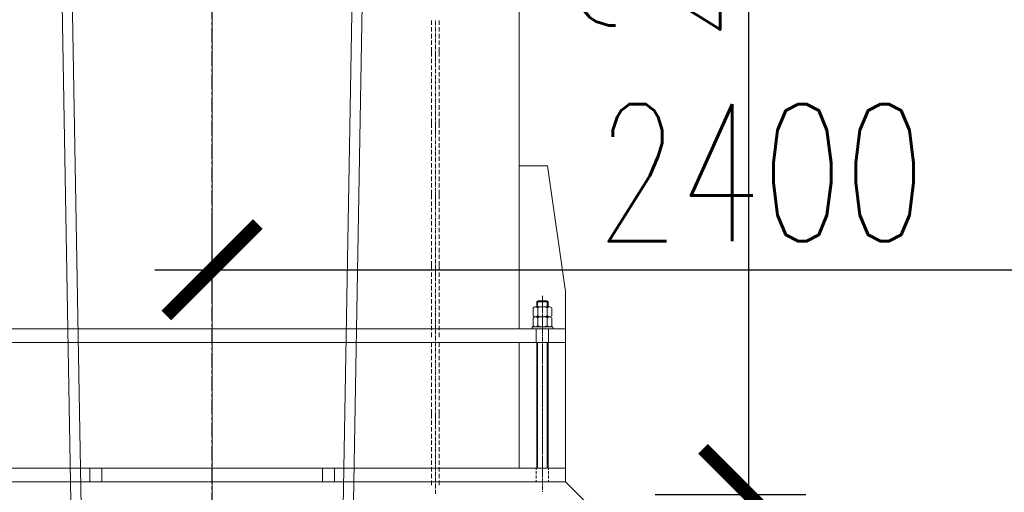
# Model space of a CAD drawing. Header units: millimetres. Extents: x 452087 to 582075, y 10891 to 81641.
# Tile 169 of 256: x 498370 to 500522, y 56541 to 57575. Entities that reach past the tile are written whole.
import ezdxf

# ---------------------------------------------------------------- set-up
doc = ezdxf.new("R2010")
doc.units = ezdxf.units.MM
doc.linetypes.add('осевая', pattern=[50.8, 31.75, -6.35, 6.35, -6.35])
doc.layers.get('Defpoints').update_dxf_attribs({"color": 8})
doc.layers.add('ГТО-2_Оси_025', color=6, linetype='осевая', lineweight=25)
doc.layers.add('ОЗиМ Металл', color=1, linetype='Continuous', lineweight=50)
doc.styles.add('RomanS', font='romans.shx', dxfattribs={"width": 0.7})
doc.dimstyles.new('MOSOBL 1-100 (мм)', dxfattribs={"dimscale": 100, "dimtxt": 3, "dimasz": 2, "dimexe": 1.25, "dimexo": 0.625, "dimtad": 1, "dimdec": 0, "dimzin": 9, "dimtxsty": 'RomanS', "dimblk": 'ARCHTICK', "dimcen": 2.5, "dimdle": 1.25, "dimclrd": 7, "dimclre": 7, "dimclrt": 2, "dimadec": 0, "dimazin": 0, "dimtfac": 1, "dimtdec": 0, "dimtmove": 1, "dimatfit": 3, "dimfxl": 1, "dimtfill": 1, "dimlwd": 25, "dimlwe": 25, "dimarcsym": 0})

# ---------------------------------------------------------------- blocks, each defined once
blk = doc.blocks.new('_ArchTick')
at = {"color": 0, "linetype": 'ByBlock', "const_width": 0.15}
blk.add_lwpolyline([(-0.5, -0.5), (0.5, 0.5)], dxfattribs=at)
blk = doc.blocks.new('*D671')
at = {"color": 7, "lineweight": 25, "transparency": 16777216}
for p, q in [((498790.6, 56953.8), (498790.6, 57152.9)), ((501190.6, 56953.8), (501190.6, 57152.9)), ((498665.6, 57027.9), (501315.6, 57027.9))]:
    blk.add_line(p, q, dxfattribs=at)
at = {"layer": 'Defpoints', "color": 0, "transparency": 16777216}
for p in [(501190.6, 57027.9), (498790.6, 56891.3), (501190.6, 56891.3)]:
    blk.add_point(p, dxfattribs=at)
at = {"color": 7, "lineweight": 25, "transparency": 16777216, "xscale": 200, "yscale": 200, "zscale": 200, "rotation": 180}
blk.add_blockref('_ArchTick', (498790.6, 57027.9), dxfattribs=at)
at = {"color": 7, "lineweight": 25, "transparency": 16777216, "xscale": 200, "yscale": 200, "zscale": 200}
blk.add_blockref('_ArchTick', (501190.6, 57027.9), dxfattribs=at)
at = {"color": 2, "transparency": 16777216, "insert": (499990.6, 57240.4), "char_height": 300, "attachment_point": 5, "style": 'RomanS', "bg_fill": 3, "box_fill_scale": 1.1, "bg_fill_color": 256, "bg_fill_true_color": 13158600, "bg_fill_transparency": 0}
blk.add_mtext('2400', dxfattribs=at)
blk = doc.blocks.new('механизм')
at = {"color": 7, "linetype": 'Continuous', "lineweight": 20, "true_color": 0x000007}
for points in [[(517175.7, 76371), (517281.6, 70319.1), (517281.6, 70319.1)], [(517197.4, 76371.4), (517303.3, 70319.4), (517303.3, 70319.4)], [(517907, 76371.4), (517800.7, 70319.4), (517800.7, 70319.4)], [(517928.7, 76371), (517822.8, 70319.1), (517822.8, 70319.1)], [(517552, 73438.6), (517552, 71166.3), (517552, 71166.3)], [(518021.4, 73147.2), (518021.4, 73137.8), (518021.4, 73137.8)], [(518029.7, 73148.3), (518029.7, 73147.2), (518029.7, 73147.2)], [(518029.7, 73145.3), (518029.7, 73137.4), (518029.7, 73137.4)], [(518029.7, 73135.6), (518029.7, 73134.5), (518029.7, 73134.5)], [(518037.5, 73147.2), (518037.5, 73137.8), (518037.5, 73137.8)], [(518021.4, 73133), (518021.4, 73123.6), (518021.4, 73123.6)], [(518021.4, 73118.7), (518021.4, 73109), (518021.4, 73109)], [(518029.7, 73132.6), (518029.7, 73124.7), (518029.7, 73124.7)], [(518029.7, 73123.2), (518029.7, 73121.7), (518029.7, 73121.7)], [(518029.7, 73119.9), (518029.7, 73112), (518029.7, 73112)], [(518037.5, 73133), (518037.5, 73123.6), (518037.5, 73123.6)], [(518037.5, 73118.7), (518037.5, 73109), (518037.5, 73109)], [(518021.4, 73104.5), (518021.4, 73095.2), (518021.4, 73095.2)], [(518029.7, 73110.5), (518029.7, 73109), (518029.7, 73109)], [(518029.7, 73107.5), (518029.7, 73099.7), (518029.7, 73099.7)], [(518029.7, 73097.8), (518029.7, 73096.3), (518029.7, 73096.3)], [(518029.7, 73094.8), (518029.7, 73087), (518029.7, 73087)], [(518037.5, 73104.5), (518037.5, 73095.2), (518037.5, 73095.2)], [(518021.4, 73090.3), (518021.4, 73079.8), (518021.4, 73079.8)], [(518021.4, 73079.8), (518021.4, 73070.1), (518021.4, 73070.1)], [(518029.7, 73085.1), (518029.7, 73084), (518029.7, 73084)], [(518029.7, 73082.1), (518029.7, 73074.2), (518029.7, 73074.2)], [(518029.7, 73081), (518029.7, 73073.1), (518029.7, 73073.1)], [(518029.7, 73072.7), (518029.7, 73071.2), (518029.7, 73071.2)], [(518029.7, 73071.6), (518029.7, 73070.1), (518029.7, 73070.1)], [(518037.5, 73090.3), (518037.5, 73079.8), (518037.5, 73079.8)], [(518037.5, 73079.8), (518037.5, 73070.1), (518037.5, 73070.1)], [(518021.4, 73065.6), (518021.4, 73056.3), (518021.4, 73056.3)], [(518021.4, 73051.4), (518021.4, 73042.1), (518021.4, 73042.1)], [(518029.7, 73069.4), (518029.7, 73061.5), (518029.7, 73061.5)], [(518029.7, 73068.6), (518029.7, 73060.8), (518029.7, 73060.8)], [(518029.7, 73060), (518029.7, 73058.5), (518029.7, 73058.5)], [(518029.7, 73058.9), (518029.7, 73057.4), (518029.7, 73057.4)], [(518029.7, 73055.9), (518029.7, 73048.1), (518029.7, 73048.1)], [(518037.5, 73065.6), (518037.5, 73056.3), (518037.5, 73056.3)], [(518037.5, 73051.4), (518037.5, 73042.1), (518037.5, 73042.1)], [(518021.4, 73037.2), (518021.4, 73027.5), (518021.4, 73027.5)], [(518029.7, 73046.2), (518029.7, 73045.1), (518029.7, 73045.1)], [(518029.7, 73043.2), (518029.7, 73035.3), (518029.7, 73035.3)], [(518029.7, 73033.5), (518029.7, 73032.3), (518029.7, 73032.3)], [(518029.7, 73030.5), (518029.7, 73022.6), (518029.7, 73022.6)], [(518037.5, 73037.2), (518037.5, 73027.5), (518037.5, 73027.5)], [(518021.4, 73023), (518021.4, 73013.6), (518021.4, 73013.6)], [(518021.4, 73008.8), (518021.4, 72999.4), (518021.4, 72999.4)], [(518029.7, 73021.1), (518029.7, 73019.6), (518029.7, 73019.6)], [(518029.7, 73018.1), (518029.7, 73010.3), (518029.7, 73010.3)], [(518029.7, 73008.4), (518029.7, 73006.9), (518029.7, 73006.9)], [(518037.5, 73023), (518037.5, 73013.6), (518037.5, 73013.6)], [(518037.5, 73008.8), (518037.5, 72999.4), (518037.5, 72999.4)], [(518021.4, 72994.6), (518021.4, 72985.2), (518021.4, 72985.2)], [(518029.7, 73005.4), (518029.7, 72997.6), (518029.7, 72997.6)], [(518029.7, 72995.7), (518029.7, 72994.6), (518029.7, 72994.6)], [(518029.7, 72992.7), (518029.7, 72984.8), (518029.7, 72984.8)], [(518037.5, 72994.6), (518037.5, 72985.2), (518037.5, 72985.2)], [(518021.4, 72980.4), (518021.4, 72971), (518021.4, 72971)], [(518021.4, 72966.1), (518021.4, 72956.4), (518021.4, 72956.4)], [(518029.7, 72983), (518029.7, 72981.8), (518029.7, 72981.8)], [(518029.7, 72980), (518029.7, 72972.1), (518029.7, 72972.1)], [(518029.7, 72970.6), (518029.7, 72969.1), (518029.7, 72969.1)], [(518029.7, 72967.3), (518029.7, 72959.4), (518029.7, 72959.4)], [(518037.5, 72980.4), (518037.5, 72971), (518037.5, 72971)], [(518037.5, 72966.1), (518037.5, 72956.4), (518037.5, 72956.4)], [(518021.4, 72951.9), (518021.4, 72942.6), (518021.4, 72942.6)], [(518029.7, 72957.9), (518029.7, 72956.4), (518029.7, 72956.4)], [(518029.7, 72954.9), (518029.7, 72947.1), (518029.7, 72947.1)], [(518029.7, 72945.2), (518029.7, 72943.7), (518029.7, 72943.7)], [(518037.5, 72951.9), (518037.5, 72942.6), (518037.5, 72942.6)], [(518021.4, 72937.7), (518021.4, 72927.2), (518021.4, 72927.2)], [(518021.4, 72927.2), (518021.4, 72917.5), (518021.4, 72917.5)], [(518029.7, 72942.2), (518029.7, 72934.3), (518029.7, 72934.3)], [(518029.7, 72932.5), (518029.7, 72931.4), (518029.7, 72931.4)], [(518029.7, 72929.5), (518029.7, 72921.6), (518029.7, 72921.6)], [(518029.7, 72928.4), (518029.7, 72920.5), (518029.7, 72920.5)], [(518037.5, 72937.7), (518037.5, 72927.2), (518037.5, 72927.2)], [(518037.5, 72927.2), (518037.5, 72917.5), (518037.5, 72917.5)], [(518021.4, 72913), (518021.4, 72903.7), (518021.4, 72903.7)], [(518029.7, 72920.1), (518029.7, 72918.6), (518029.7, 72918.6)], [(518029.7, 72919), (518029.7, 72917.5), (518029.7, 72917.5)], [(518029.7, 72916.8), (518029.7, 72908.9), (518029.7, 72908.9)], [(518029.7, 72916), (518029.7, 72908.2), (518029.7, 72908.2)], [(518029.7, 72907.4), (518029.7, 72905.9), (518029.7, 72905.9)], [(518029.7, 72906.3), (518029.7, 72904.8), (518029.7, 72904.8)], [(518029.7, 72903.3), (518029.7, 72895.4), (518029.7, 72895.4)], [(518037.5, 72913), (518037.5, 72903.7), (518037.5, 72903.7)], [(518021.4, 72898.8), (518021.4, 72889.5), (518021.4, 72889.5)], [(518021.4, 72884.6), (518021.4, 72874.9), (518021.4, 72874.9)], [(518029.7, 72893.6), (518029.7, 72892.5), (518029.7, 72892.5)], [(518029.7, 72890.6), (518029.7, 72882.7), (518029.7, 72882.7)], [(518029.7, 72880.9), (518029.7, 72879.7), (518029.7, 72879.7)], [(518037.5, 72898.8), (518037.5, 72889.5), (518037.5, 72889.5)], [(518037.5, 72884.6), (518037.5, 72874.9), (518037.5, 72874.9)], [(518021.4, 72870.4), (518021.4, 72861), (518021.4, 72861)], [(518029.7, 72877.9), (518029.7, 72870), (518029.7, 72870)], [(518029.7, 72868.5), (518029.7, 72867), (518029.7, 72867)], [(518029.7, 72865.5), (518029.7, 72857.7), (518029.7, 72857.7)], [(518037.5, 72870.4), (518037.5, 72861), (518037.5, 72861)], [(518021.4, 72856.2), (518021.4, 72846.8), (518021.4, 72846.8)], [(518021.4, 72842), (518021.4, 72832.6), (518021.4, 72832.6)], [(518029.7, 72855.8), (518029.7, 72854.3), (518029.7, 72854.3)], [(518029.7, 72852.8), (518029.7, 72844.9), (518029.7, 72844.9)], [(518029.7, 72843.1), (518029.7, 72842), (518029.7, 72842)], [(518029.7, 72840.1), (518029.7, 72832.2), (518029.7, 72832.2)], [(518037.5, 72856.2), (518037.5, 72846.8), (518037.5, 72846.8)], [(518037.5, 72842), (518037.5, 72832.6), (518037.5, 72832.6)], [(518021.4, 72827.7), (518021.4, 72818.4), (518021.4, 72818.4)], [(518029.7, 72830.4), (518029.7, 72829.2), (518029.7, 72829.2)], [(518029.7, 72827.4), (518029.7, 72819.5), (518029.7, 72819.5)], [(518029.7, 72818), (518029.7, 72816.5), (518029.7, 72816.5)], [(518037.5, 72827.7), (518037.5, 72818.4), (518037.5, 72818.4)], [(518021.4, 72813.5), (518021.4, 72803.8), (518021.4, 72803.8)], [(518021.4, 72799.3), (518021.4, 72790), (518021.4, 72790)], [(518029.7, 72814.7), (518029.7, 72806.8), (518029.7, 72806.8)], [(518029.7, 72805.3), (518029.7, 72803.8), (518029.7, 72803.8)], [(518029.7, 72802.3), (518029.7, 72794.5), (518029.7, 72794.5)], [(518037.5, 72813.5), (518037.5, 72803.8), (518037.5, 72803.8)], [(518037.5, 72799.3), (518037.5, 72790), (518037.5, 72790)], [(518021.4, 72785.1), (518021.4, 72774.6), (518021.4, 72774.6)], [(518029.7, 72792.6), (518029.7, 72791.1), (518029.7, 72791.1)], [(518029.7, 72789.6), (518029.7, 72781.7), (518029.7, 72781.7)], [(518029.7, 72779.9), (518029.7, 72778.7), (518029.7, 72778.7)], [(518029.7, 72776.9), (518029.7, 72769), (518029.7, 72769)], [(518029.7, 72775.8), (518029.7, 72767.9), (518029.7, 72767.9)], [(518037.5, 72785.1), (518037.5, 72774.6), (518037.5, 72774.6)], [(518021.4, 72774.6), (518021.4, 72764.9), (518021.4, 72764.9)], [(518021.4, 72760.4), (518021.4, 72751.1), (518021.4, 72751.1)], [(518029.7, 72767.5), (518029.7, 72766), (518029.7, 72766)], [(518029.7, 72766.4), (518029.7, 72764.9), (518029.7, 72764.9)], [(518029.7, 72764.2), (518029.7, 72756.3), (518029.7, 72756.3)], [(518029.7, 72763.4), (518029.7, 72755.6), (518029.7, 72755.6)], [(518029.7, 72754.8), (518029.7, 72753.3), (518029.7, 72753.3)], [(518037.5, 72774.6), (518037.5, 72764.9), (518037.5, 72764.9)], [(518037.5, 72760.4), (518037.5, 72751.1), (518037.5, 72751.1)], [(518021.4, 72746.2), (518021.4, 72736.9), (518021.4, 72736.9)], [(518029.7, 72753.7), (518029.7, 72752.2), (518029.7, 72752.2)], [(518029.7, 72750.7), (518029.7, 72742.8), (518029.7, 72742.8)], [(518029.7, 72741), (518029.7, 72739.8), (518029.7, 72739.8)], [(518029.7, 72738), (518029.7, 72730.1), (518029.7, 72730.1)], [(518037.5, 72746.2), (518037.5, 72736.9), (518037.5, 72736.9)], [(518021.4, 72732), (518021.4, 72722.3), (518021.4, 72722.3)], [(518021.4, 72717.8), (518021.4, 72708.4), (518021.4, 72708.4)], [(518029.7, 72728.2), (518029.7, 72727.1), (518029.7, 72727.1)], [(518029.7, 72725.3), (518029.7, 72717.4), (518029.7, 72717.4)], [(518029.7, 72715.9), (518029.7, 72714.4), (518029.7, 72714.4)], [(518029.7, 72712.9), (518029.7, 72705.1), (518029.7, 72705.1)], [(518037.5, 72732), (518037.5, 72722.3), (518037.5, 72722.3)], [(518037.5, 72717.8), (518037.5, 72708.4), (518037.5, 72708.4)], [(518021.4, 72703.6), (518021.4, 72694.2), (518021.4, 72694.2)], [(518029.7, 72703.2), (518029.7, 72701.7), (518029.7, 72701.7)], [(518029.7, 72700.2), (518029.7, 72692.3), (518029.7, 72692.3)], [(518037.5, 72703.6), (518037.5, 72694.2), (518037.5, 72694.2)], [(518021.4, 72689.3), (518021.4, 72680), (518021.4, 72680)], [(518021.4, 72675.1), (518021.4, 72665.8), (518021.4, 72665.8)], [(518029.7, 72690.5), (518029.7, 72689.3), (518029.7, 72689.3)], [(518029.7, 72687.5), (518029.7, 72679.6), (518029.7, 72679.6)], [(518029.7, 72677.8), (518029.7, 72676.6), (518029.7, 72676.6)], [(518029.7, 72674.8), (518029.7, 72666.9), (518029.7, 72666.9)], [(518037.5, 72689.3), (518037.5, 72680), (518037.5, 72680)], [(518037.5, 72675.1), (518037.5, 72665.8), (518037.5, 72665.8)], [(518021.4, 72660.9), (518021.4, 72651.2), (518021.4, 72651.2)], [(518029.7, 72665.4), (518029.7, 72663.9), (518029.7, 72663.9)], [(518029.7, 72662), (518029.7, 72654.2), (518029.7, 72654.2)], [(518029.7, 72652.7), (518029.7, 72651.2), (518029.7, 72651.2)], [(518029.7, 72649.7), (518029.7, 72641.8), (518029.7, 72641.8)], [(518037.5, 72660.9), (518037.5, 72651.2), (518037.5, 72651.2)], [(518021.4, 72646.7), (518021.4, 72637.4), (518021.4, 72637.4)], [(518021.4, 72632.5), (518021.4, 72622), (518021.4, 72622)], [(518029.7, 72640), (518029.7, 72638.5), (518029.7, 72638.5)], [(518029.7, 72637), (518029.7, 72629.1), (518029.7, 72629.1)], [(518037.5, 72646.7), (518037.5, 72637.4), (518037.5, 72637.4)], [(518037.5, 72632.5), (518037.5, 72622), (518037.5, 72622)], [(518021.4, 72622), (518021.4, 72612.3), (518021.4, 72612.3)], [(518021.4, 72607.8), (518021.4, 72598.5), (518021.4, 72598.5)], [(518029.7, 72627.3), (518029.7, 72626.1), (518029.7, 72626.1)], [(518029.7, 72624.3), (518029.7, 72616.4), (518029.7, 72616.4)], [(518029.7, 72623.1), (518029.7, 72615.3), (518029.7, 72615.3)], [(518029.7, 72614.9), (518029.7, 72613.4), (518029.7, 72613.4)], [(518029.7, 72613.8), (518029.7, 72612.3), (518029.7, 72612.3)], [(518029.7, 72611.5), (518029.7, 72603.7), (518029.7, 72603.7)], [(518029.7, 72610.8), (518029.7, 72602.9), (518029.7, 72602.9)], [(518037.5, 72622), (518037.5, 72612.3), (518037.5, 72612.3)], [(518037.5, 72607.8), (518037.5, 72598.5), (518037.5, 72598.5)], [(518021.4, 72593.6), (518021.4, 72584.2), (518021.4, 72584.2)], [(518029.7, 72602.2), (518029.7, 72600.7), (518029.7, 72600.7)], [(518029.7, 72601.1), (518029.7, 72599.6), (518029.7, 72599.6)], [(518029.7, 72598.1), (518029.7, 72590.2), (518029.7, 72590.2)], [(518029.7, 72588.4), (518029.7, 72587.2), (518029.7, 72587.2)], [(518037.5, 72593.6), (518037.5, 72584.2), (518037.5, 72584.2)], [(518021.4, 72579.4), (518021.4, 72569.7), (518021.4, 72569.7)], [(518021.4, 72565.2), (518021.4, 72555.8), (518021.4, 72555.8)], [(518029.7, 72585.4), (518029.7, 72577.5), (518029.7, 72577.5)], [(518029.7, 72575.6), (518029.7, 72574.5), (518029.7, 72574.5)], [(518029.7, 72572.6), (518029.7, 72564.8), (518029.7, 72564.8)], [(518037.5, 72579.4), (518037.5, 72569.7), (518037.5, 72569.7)], [(518037.5, 72565.2), (518037.5, 72555.8), (518037.5, 72555.8)], [(518021.4, 72551), (518021.4, 72541.6), (518021.4, 72541.6)], [(518029.7, 72563.3), (518029.7, 72561.8), (518029.7, 72561.8)], [(518029.7, 72560.3), (518029.7, 72552.5), (518029.7, 72552.5)], [(518029.7, 72550.6), (518029.7, 72549.1), (518029.7, 72549.1)], [(518029.7, 72547.6), (518029.7, 72539.7), (518029.7, 72539.7)], [(518037.5, 72551), (518037.5, 72541.6), (518037.5, 72541.6)], [(518246.2, 72534.7), (518246.2, 72545.2), (518248.8, 72547.8), (518267.6, 72547.8), (518270.2, 72545.2), (518270.2, 72534.7)], [(518246.2, 72534.7), (518246.2, 72545.2), (518248.8, 72547.8), (518267.6, 72547.8), (518270.2, 72545.2), (518270.2, 72534.7)], [(518246.2, 72545.2), (518270.2, 72545.2), (518270.2, 72545.2)], [(518246.2, 72545.2), (518270.2, 72545.2), (518270.2, 72545.2)], [(518247.7, 72534.7), (518247.7, 72546.7), (518247.7, 72546.7)], [(518247.7, 72534.7), (518247.7, 72546.7), (518247.7, 72546.7)], [(518258.2, 72558.3), (518258.2, 72526.1), (518258.2, 72526.1)], [(518268.7, 72534.7), (518268.7, 72546.7), (518268.7, 72546.7)], [(518268.7, 72534.7), (518268.7, 72546.7), (518268.7, 72546.7)], [(518021.4, 72536.7), (518021.4, 72527.4), (518021.4, 72527.4)], [(518029.7, 72537.9), (518029.7, 72536.7), (518029.7, 72536.7)], [(518029.7, 72534.9), (518029.7, 72527), (518029.7, 72527)], [(518029.7, 72525.1), (518029.7, 72524), (518029.7, 72524)], [(518037.5, 72536.7), (518037.5, 72527.4), (518037.5, 72527.4)], [(518244.7, 72513.4), (518248.5, 72515.2), (518248.5, 72532.5), (518244.7, 72534.7)], [(518244.7, 72513.4), (518248.5, 72515.2), (518248.5, 72532.5), (518244.7, 72534.7)], [(518258.2, 72532.8), (518258.2, 72521.6), (518258.2, 72521.6)], [(518258.2, 72532.8), (518258.2, 72521.6), (518258.2, 72521.6)], [(518271.7, 72513.4), (518268.3, 72515.2), (518268.3, 72532.5), (518271.7, 72534.7)], [(518271.7, 72513.4), (518268.3, 72515.2), (518268.3, 72532.5), (518271.7, 72534.7)], [(518021.4, 72522.5), (518021.4, 72513.2), (518021.4, 72513.2)], [(518021.4, 72508.3), (518021.4, 72498.6), (518021.4, 72498.6)], [(518029.7, 72522.2), (518029.7, 72514.3), (518029.7, 72514.3)], [(518029.7, 72512.8), (518029.7, 72511.3), (518029.7, 72511.3)], [(518029.7, 72509.4), (518029.7, 72501.6), (518029.7, 72501.6)], [(518037.5, 72522.5), (518037.5, 72513.2), (518037.5, 72513.2)], [(518037.5, 72508.3), (518037.5, 72498.6), (518037.5, 72498.6)], [(518244.7, 72492.1), (518248.5, 72493.9), (518248.5, 72511.1), (518244.7, 72513.4)], [(518244.7, 72492.1), (518248.5, 72493.9), (518248.5, 72511.1), (518244.7, 72513.4)], [(518258.2, 72519.7), (518258.2, 72517.9), (518258.2, 72517.9)], [(518258.2, 72519.7), (518258.2, 72517.9), (518258.2, 72517.9)], [(518258.2, 72519.7), (518258.2, 72513.4), (518258.2, 72513.4)], [(518258.2, 72516), (518258.2, 72506.6), (518258.2, 72506.6)], [(518258.2, 72516), (518258.2, 72506.3), (518258.2, 72506.3)], [(518258.2, 72507), (518258.2, 72475.2), (518258.2, 72475.2)], [(518258.2, 72504.8), (518258.2, 72502.5), (518258.2, 72502.5)], [(518258.2, 72504.4), (518258.2, 72502.5), (518258.2, 72502.5)], [(518271.7, 72492.1), (518268.3, 72493.9), (518268.3, 72511.1), (518271.7, 72513.4)], [(518271.7, 72492.1), (518268.3, 72493.9), (518268.3, 72511.1), (518271.7, 72513.4)], [(518021.4, 72494.1), (518021.4, 72484.7), (518021.4, 72484.7)], [(518029.7, 72500.1), (518029.7, 72498.6), (518029.7, 72498.6)], [(518029.7, 72497.1), (518029.7, 72489.2), (518029.7, 72489.2)], [(518029.7, 72487.4), (518029.7, 72485.9), (518029.7, 72485.9)], [(518029.7, 72484.4), (518029.7, 72476.5), (518029.7, 72476.5)], [(518037.5, 72494.1), (518037.5, 72484.7), (518037.5, 72484.7)], [(518245.1, 72487.9), (518245.1, 72458), (518245.1, 72458)], [(518258.2, 72500.7), (518258.2, 72491.3), (518258.2, 72491.3)], [(518258.2, 72500.7), (518258.2, 72491.3), (518258.2, 72491.3)], [(518258.2, 72489.4), (518258.2, 72487.6), (518258.2, 72487.6)], [(518258.2, 72489.4), (518258.2, 72487.2), (518258.2, 72487.2)], [(518258.2, 72485.7), (518258.2, 72476), (518258.2, 72476)], [(518258.2, 72485.3), (518258.2, 72476), (518258.2, 72476)], [(518271.3, 72487.9), (518271.3, 72458), (518271.3, 72458)], [(518021.4, 72479.9), (518021.4, 72469.4), (518021.4, 72469.4)], [(518029.7, 72474.6), (518029.7, 72473.5), (518029.7, 72473.5)], [(518029.7, 72471.7), (518029.7, 72463.8), (518029.7, 72463.8)], [(518029.7, 72462.3), (518029.7, 72460.8), (518029.7, 72460.8)], [(518037.5, 72479.9), (518037.5, 72469.4), (518037.5, 72469.4)], [(518258.2, 72474.1), (518258.2, 72472.2), (518258.2, 72472.2)], [(518258.2, 72474.1), (518258.2, 72472.2), (518258.2, 72472.2)], [(518258.2, 72470.4), (518258.2, 72461), (518258.2, 72461)], [(518258.2, 72470.4), (518258.2, 72460.6), (518258.2, 72460.6)], [(518258.2, 72469.2), (518258.2, 72462.9), (518258.2, 72462.9)], [(518021.4, 72458), (518021.4, 72448.3), (518021.4, 72448.3)], [(518021.4, 72443.8), (518021.4, 72434.5), (518021.4, 72434.5)], [(518029.7, 72459.1), (518029.7, 72451.3), (518029.7, 72451.3)], [(518029.7, 72458.9), (518029.7, 72451.1), (518029.7, 72451.1)], [(518029.7, 72449.8), (518029.7, 72448.3), (518029.7, 72448.3)], [(518029.7, 72449.6), (518029.7, 72448.1), (518029.7, 72448.1)], [(518029.7, 72446.8), (518029.7, 72438.9), (518029.7, 72438.9)], [(518037.5, 72458), (518037.5, 72448.3), (518037.5, 72448.3)], [(518037.5, 72443.8), (518037.5, 72434.5), (518037.5, 72434.5)], [(518246.2, 72189.5), (518246.2, 72458), (518246.2, 72458)], [(518247.7, 72189.5), (518247.7, 72458), (518247.7, 72458)], [(518258.2, 72459.1), (518258.2, 72457.3), (518258.2, 72457.3)], [(518258.2, 72459.1), (518258.2, 72457.3), (518258.2, 72457.3)], [(518258.2, 72456.5), (518258.2, 72424.7), (518258.2, 72424.7)], [(518258.2, 72455.4), (518258.2, 72446), (518258.2, 72446)], [(518258.2, 72455.4), (518258.2, 72445.7), (518258.2, 72445.7)], [(518258.2, 72444.2), (518258.2, 72442.3), (518258.2, 72442.3)], [(518258.2, 72443.8), (518258.2, 72441.9), (518258.2, 72441.9)], [(518258.2, 72440.1), (518258.2, 72430.7), (518258.2, 72430.7)], [(518258.2, 72440.1), (518258.2, 72430.7), (518258.2, 72430.7)], [(518268.7, 72189.5), (518268.7, 72458), (518268.7, 72458)], [(518270.2, 72189.5), (518270.2, 72458), (518270.2, 72458)], [(518021.4, 72429.6), (518021.4, 72420.2), (518021.4, 72420.2)], [(518029.7, 72437.1), (518029.7, 72435.6), (518029.7, 72435.6)], [(518029.7, 72434.1), (518029.7, 72426.2), (518029.7, 72426.2)], [(518029.7, 72424.4), (518029.7, 72423.2), (518029.7, 72423.2)], [(518029.7, 72421.4), (518029.7, 72413.5), (518029.7, 72413.5)], [(518037.5, 72429.6), (518037.5, 72420.2), (518037.5, 72420.2)], [(518258.2, 72428.8), (518258.2, 72427), (518258.2, 72427)], [(518258.2, 72428.8), (518258.2, 72427), (518258.2, 72427)], [(518258.2, 72425.1), (518258.2, 72415.4), (518258.2, 72415.4)], [(518258.2, 72424.7), (518258.2, 72415.4), (518258.2, 72415.4)], [(518258.2, 72418.7), (518258.2, 72412.4), (518258.2, 72412.4)], [(518021.4, 72415.4), (518021.4, 72405.7), (518021.4, 72405.7)], [(518021.4, 72401.2), (518021.4, 72391.8), (518021.4, 72391.8)], [(518029.7, 72411.6), (518029.7, 72410.5), (518029.7, 72410.5)], [(518029.7, 72408.6), (518029.7, 72400.8), (518029.7, 72400.8)], [(518029.7, 72399.3), (518029.7, 72397.8), (518029.7, 72397.8)], [(518037.5, 72415.4), (518037.5, 72405.7), (518037.5, 72405.7)], [(518037.5, 72401.2), (518037.5, 72391.8), (518037.5, 72391.8)], [(518258.2, 72413.5), (518258.2, 72411.6), (518258.2, 72411.6)], [(518258.2, 72413.5), (518258.2, 72411.6), (518258.2, 72411.6)], [(518258.2, 72409.8), (518258.2, 72400.4), (518258.2, 72400.4)], [(518258.2, 72409.8), (518258.2, 72400.4), (518258.2, 72400.4)], [(518258.2, 72406), (518258.2, 72374.2), (518258.2, 72374.2)], [(518258.2, 72398.5), (518258.2, 72396.7), (518258.2, 72396.7)], [(518258.2, 72398.2), (518258.2, 72396.3), (518258.2, 72396.3)], [(518021.4, 72386.9), (518021.4, 72377.6), (518021.4, 72377.6)], [(518029.7, 72396.3), (518029.7, 72388.4), (518029.7, 72388.4)], [(518029.7, 72386.6), (518029.7, 72385.1), (518029.7, 72385.1)], [(518029.7, 72383.6), (518029.7, 72375.7), (518029.7, 72375.7)], [(518037.5, 72386.9), (518037.5, 72377.6), (518037.5, 72377.6)], [(518258.2, 72394.8), (518258.2, 72385.1), (518258.2, 72385.1)], [(518258.2, 72394.4), (518258.2, 72385.1), (518258.2, 72385.1)], [(518258.2, 72383.2), (518258.2, 72381.7), (518258.2, 72381.7)], [(518258.2, 72383.2), (518258.2, 72381.3), (518258.2, 72381.3)], [(518258.2, 72379.5), (518258.2, 72370.1), (518258.2, 72370.1)], [(518258.2, 72379.5), (518258.2, 72370.1), (518258.2, 72370.1)], [(518021.4, 72372.7), (518021.4, 72363.4), (518021.4, 72363.4)], [(518021.4, 72358.5), (518021.4, 72349.2), (518021.4, 72349.2)], [(518029.7, 72373.9), (518029.7, 72372.7), (518029.7, 72372.7)], [(518029.7, 72370.9), (518029.7, 72363), (518029.7, 72363)], [(518029.7, 72361.1), (518029.7, 72360), (518029.7, 72360)], [(518029.7, 72358.1), (518029.7, 72350.3), (518029.7, 72350.3)], [(518037.5, 72372.7), (518037.5, 72363.4), (518037.5, 72363.4)], [(518037.5, 72358.5), (518037.5, 72349.2), (518037.5, 72349.2)], [(518258.2, 72368.2), (518258.2, 72366.4), (518258.2, 72366.4)], [(518258.2, 72368.2), (518258.2, 72366.4), (518258.2, 72366.4)], [(518258.2, 72368.2), (518258.2, 72361.5), (518258.2, 72361.5)], [(518258.2, 72364.5), (518258.2, 72355.2), (518258.2, 72355.2)], [(518258.2, 72364.5), (518258.2, 72354.8), (518258.2, 72354.8)], [(518258.2, 72355.5), (518258.2, 72323.7), (518258.2, 72323.7)], [(518021.4, 72344.3), (518021.4, 72334.6), (518021.4, 72334.6)], [(518029.7, 72348.8), (518029.7, 72347.3), (518029.7, 72347.3)], [(518029.7, 72345.4), (518029.7, 72337.6), (518029.7, 72337.6)], [(518029.7, 72336.1), (518029.7, 72334.6), (518029.7, 72334.6)], [(518037.5, 72344.3), (518037.5, 72334.6), (518037.5, 72334.6)], [(518258.2, 72352.9), (518258.2, 72351), (518258.2, 72351)], [(518258.2, 72352.9), (518258.2, 72351), (518258.2, 72351)], [(518258.2, 72349.2), (518258.2, 72339.8), (518258.2, 72339.8)], [(518258.2, 72349.2), (518258.2, 72339.8), (518258.2, 72339.8)], [(518258.2, 72337.9), (518258.2, 72336.1), (518258.2, 72336.1)], [(518258.2, 72337.6), (518258.2, 72335.7), (518258.2, 72335.7)], [(518258.2, 72334.2), (518258.2, 72324.5), (518258.2, 72324.5)], [(518258.2, 72333.8), (518258.2, 72324.5), (518258.2, 72324.5)], [(518021.4, 72330.1), (518021.4, 72320.7), (518021.4, 72320.7)], [(518021.4, 72315.9), (518021.4, 72305.4), (518021.4, 72305.4)], [(518029.7, 72333.1), (518029.7, 72325.2), (518029.7, 72325.2)], [(518029.7, 72323.4), (518029.7, 72321.9), (518029.7, 72321.9)], [(518029.7, 72320.4), (518029.7, 72312.5), (518029.7, 72312.5)], [(518037.5, 72330.1), (518037.5, 72320.7), (518037.5, 72320.7)], [(518037.5, 72315.9), (518037.5, 72305.4), (518037.5, 72305.4)], [(518258.2, 72322.6), (518258.2, 72320.7), (518258.2, 72320.7)], [(518258.2, 72322.6), (518258.2, 72320.7), (518258.2, 72320.7)], [(518258.2, 72318.9), (518258.2, 72309.5), (518258.2, 72309.5)], [(518258.2, 72318.9), (518258.2, 72309.1), (518258.2, 72309.1)], [(518258.2, 72317.8), (518258.2, 72311), (518258.2, 72311)], [(518021.4, 72305.4), (518021.4, 72295.7), (518021.4, 72295.7)], [(518021.4, 72291.2), (518021.4, 72281.8), (518021.4, 72281.8)], [(518029.7, 72310.6), (518029.7, 72309.5), (518029.7, 72309.5)], [(518029.7, 72307.7), (518029.7, 72299.8), (518029.7, 72299.8)], [(518029.7, 72306.5), (518029.7, 72298.7), (518029.7, 72298.7)], [(518029.7, 72298.3), (518029.7, 72296.8), (518029.7, 72296.8)], [(518029.7, 72297.2), (518029.7, 72295.7), (518029.7, 72295.7)], [(518029.7, 72294.9), (518029.7, 72287.1), (518029.7, 72287.1)], [(518029.7, 72294.2), (518029.7, 72286.3), (518029.7, 72286.3)], [(518037.5, 72305.4), (518037.5, 72295.7), (518037.5, 72295.7)], [(518037.5, 72291.2), (518037.5, 72281.8), (518037.5, 72281.8)], [(518258.2, 72307.7), (518258.2, 72305.8), (518258.2, 72305.8)], [(518258.2, 72307.3), (518258.2, 72305.8), (518258.2, 72305.8)], [(518258.2, 72305), (518258.2, 72273.2), (518258.2, 72273.2)], [(518258.2, 72303.9), (518258.2, 72294.2), (518258.2, 72294.2)], [(518258.2, 72303.9), (518258.2, 72294.2), (518258.2, 72294.2)], [(518258.2, 72292.7), (518258.2, 72290.4), (518258.2, 72290.4)], [(518258.2, 72292.3), (518258.2, 72290.4), (518258.2, 72290.4)], [(518021.4, 72277), (518021.4, 72267.6), (518021.4, 72267.6)], [(518029.7, 72285.6), (518029.7, 72284.1), (518029.7, 72284.1)], [(518029.7, 72284.5), (518029.7, 72283), (518029.7, 72283)], [(518029.7, 72281.5), (518029.7, 72273.6), (518029.7, 72273.6)], [(518029.7, 72271.7), (518029.7, 72270.6), (518029.7, 72270.6)], [(518037.5, 72277), (518037.5, 72267.6), (518037.5, 72267.6)], [(518258.2, 72288.6), (518258.2, 72279.2), (518258.2, 72279.2)], [(518258.2, 72288.6), (518258.2, 72279.2), (518258.2, 72279.2)], [(518258.2, 72277.4), (518258.2, 72275.1), (518258.2, 72275.1)], [(518258.2, 72277.4), (518258.2, 72275.1), (518258.2, 72275.1)], [(518258.2, 72273.2), (518258.2, 72263.9), (518258.2, 72263.9)], [(518258.2, 72273.2), (518258.2, 72263.9), (518258.2, 72263.9)], [(518021.4, 72262.8), (518021.4, 72253), (518021.4, 72253)], [(518029.7, 72268.8), (518029.7, 72260.9), (518029.7, 72260.9)], [(518029.7, 72259), (518029.7, 72257.9), (518029.7, 72257.9)], [(518029.7, 72256), (518029.7, 72248.2), (518029.7, 72248.2)], [(518037.5, 72262.8), (518037.5, 72253), (518037.5, 72253)], [(518258.2, 72267.3), (518258.2, 72260.5), (518258.2, 72260.5)], [(518258.2, 72262), (518258.2, 72260.1), (518258.2, 72260.1)], [(518258.2, 72262), (518258.2, 72260.1), (518258.2, 72260.1)], [(518258.2, 72258.3), (518258.2, 72248.9), (518258.2, 72248.9)], [(518258.2, 72258.3), (518258.2, 72248.6), (518258.2, 72248.6)], [(518258.2, 72254.5), (518258.2, 72222.7), (518258.2, 72222.7)], [(518021.4, 72248.6), (518021.4, 72239.2), (518021.4, 72239.2)], [(518021.4, 72234.3), (518021.4, 72225), (518021.4, 72225)], [(518029.7, 72246.7), (518029.7, 72245.2), (518029.7, 72245.2)], [(518029.7, 72243.7), (518029.7, 72235.8), (518029.7, 72235.8)], [(518029.7, 72234), (518029.7, 72232.5), (518029.7, 72232.5)], [(518029.7, 72231), (518029.7, 72223.1), (518029.7, 72223.1)], [(518037.5, 72248.6), (518037.5, 72239.2), (518037.5, 72239.2)], [(518037.5, 72234.3), (518037.5, 72225), (518037.5, 72225)], [(518258.2, 72247.1), (518258.2, 72245.2), (518258.2, 72245.2)], [(518258.2, 72246.7), (518258.2, 72244.8), (518258.2, 72244.8)], [(518258.2, 72243.3), (518258.2, 72233.6), (518258.2, 72233.6)], [(518258.2, 72242.9), (518258.2, 72233.6), (518258.2, 72233.6)], [(518258.2, 72231.7), (518258.2, 72229.9), (518258.2, 72229.9)], [(518258.2, 72231.7), (518258.2, 72229.9), (518258.2, 72229.9)], [(518021.4, 72220.1), (518021.4, 72210.8), (518021.4, 72210.8)], [(518029.7, 72221.2), (518029.7, 72220.1), (518029.7, 72220.1)], [(518029.7, 72218.3), (518029.7, 72210.4), (518029.7, 72210.4)], [(518029.7, 72208.5), (518029.7, 72207.4), (518029.7, 72207.4)], [(518037.5, 72220.1), (518037.5, 72210.8), (518037.5, 72210.8)], [(518258.2, 72228), (518258.2, 72218.6), (518258.2, 72218.6)], [(518258.2, 72228), (518258.2, 72218.3), (518258.2, 72218.3)], [(518258.2, 72216.8), (518258.2, 72214.9), (518258.2, 72214.9)], [(518258.2, 72216.8), (518258.2, 72214.9), (518258.2, 72214.9)], [(518258.2, 72216.4), (518258.2, 72210), (518258.2, 72210)], [(518258.2, 72212.6), (518258.2, 72203.3), (518258.2, 72203.3)], [(518258.2, 72212.6), (518258.2, 72203.3), (518258.2, 72203.3)], [(518021.4, 72205.9), (518021.4, 72196.6), (518021.4, 72196.6)], [(518021.4, 72191.7), (518021.4, 72182), (518021.4, 72182)], [(518029.7, 72205.5), (518029.7, 72197.7), (518029.7, 72197.7)], [(518029.7, 72196.2), (518029.7, 72194.7), (518029.7, 72194.7)], [(518029.7, 72192.8), (518029.7, 72185), (518029.7, 72185)], [(518037.5, 72205.9), (518037.5, 72196.6), (518037.5, 72196.6)], [(518037.5, 72191.7), (518037.5, 72182), (518037.5, 72182)], [(518245.1, 72189.5), (518245.1, 72185.7), (518245.1, 72185.7)], [(518258.2, 72204), (518258.2, 72171.5), (518258.2, 72171.5)], [(518258.2, 72201.4), (518258.2, 72199.6), (518258.2, 72199.6)], [(518258.2, 72201.4), (518258.2, 72199.6), (518258.2, 72199.6)], [(518258.2, 72197.7), (518258.2, 72188), (518258.2, 72188)], [(518258.2, 72197.3), (518258.2, 72188), (518258.2, 72188)], [(518258.2, 72186.1), (518258.2, 72184.2), (518258.2, 72184.2)], [(518258.2, 72186.1), (518258.2, 72184.2), (518258.2, 72184.2)], [(518271.3, 72189.5), (518271.3, 72185.7), (518271.3, 72185.7)], [(518021.4, 72177.5), (518021.4, 72168.1), (518021.4, 72168.1)], [(518029.7, 72183.5), (518029.7, 72182), (518029.7, 72182)], [(518029.7, 72180.5), (518029.7, 72172.6), (518029.7, 72172.6)], [(518029.7, 72170.8), (518029.7, 72169.3), (518029.7, 72169.3)], [(518029.7, 72167.8), (518029.7, 72159.9), (518029.7, 72159.9)], [(518037.5, 72177.5), (518037.5, 72168.1), (518037.5, 72168.1)], [(518245.1, 72182.7), (518245.1, 72176.4), (518245.1, 72176.4)], [(518245.1, 72173.4), (518245.1, 72167), (518245.1, 72167)], [(518258.2, 72182.7), (518258.2, 72173), (518258.2, 72173)], [(518258.2, 72182.3), (518258.2, 72173), (518258.2, 72173)], [(518258.2, 72171.1), (518258.2, 72169.3), (518258.2, 72169.3)], [(518258.2, 72171.1), (518258.2, 72169.3), (518258.2, 72169.3)], [(518258.2, 72167.4), (518258.2, 72158), (518258.2, 72158)], [(518258.2, 72167.4), (518258.2, 72157.7), (518258.2, 72157.7)], [(518271.3, 72182.7), (518271.3, 72176.4), (518271.3, 72176.4)], [(518271.3, 72173.4), (518271.3, 72167), (518271.3, 72167)], [(518021.4, 72163.3), (518021.4, 72152.8), (518021.4, 72152.8)], [(518029.7, 72158), (518029.7, 72156.9), (518029.7, 72156.9)], [(518029.7, 72155), (518029.7, 72147.2), (518029.7, 72147.2)], [(518029.7, 72145.7), (518029.7, 72144.2), (518029.7, 72144.2)], [(518037.5, 72163.3), (518037.5, 72152.8), (518037.5, 72152.8)], [(518245.1, 72163.6), (518245.1, 72159.9), (518245.1, 72159.9)], [(518248.5, 72159.9), (518288.1, 72159.9), (518288.1, 72159.9)], [(518258.2, 72156.2), (518258.2, 72154.3), (518258.2, 72154.3)], [(518258.2, 72155.8), (518258.2, 72153.9), (518258.2, 72153.9)], [(518258.2, 72152.1), (518258.2, 72142.7), (518258.2, 72142.7)], [(518258.2, 72152.1), (518258.2, 72142.7), (518258.2, 72142.7)], [(518271.3, 72163.6), (518271.3, 72159.9), (518271.3, 72159.9)], [(518307.9, 72159.9), (518357.7, 72110.2), (518357.7, 72110.2)], [(518029.7, 72142.3), (518029.7, 72134.5), (518029.7, 72134.5)], [(518258.2, 72140.8), (518258.2, 72139), (518258.2, 72139)], [(518258.2, 72140.8), (518258.2, 72139), (518258.2, 72139)]]:
    blk.add_lwpolyline(points, dxfattribs=at)
for points in [[(518242.1, 72513.4), (518238.4, 72515.2), (518238.4, 72532.5), (518242.1, 72534.7), (518274.3, 72534.7), (518278, 72532.5), (518278, 72515.2), (518274.3, 72513.4)], [(518242.1, 72513.4), (518238.4, 72515.2), (518238.4, 72532.5), (518242.1, 72534.7), (518274.3, 72534.7), (518278, 72532.5), (518278, 72515.2), (518274.3, 72513.4)], [(518242.1, 72492.1), (518238.4, 72493.9), (518238.4, 72511.1), (518242.1, 72513.4), (518274.3, 72513.4), (518278, 72511.1), (518278, 72493.9), (518274.3, 72492.1)], [(518242.1, 72492.1), (518238.4, 72493.9), (518238.4, 72511.1), (518242.1, 72513.4), (518274.3, 72513.4), (518278, 72511.1), (518278, 72493.9), (518274.3, 72492.1)], [(518280.3, 72492.1), (518236.5, 72492.1), (518236.5, 72487.9), (518280.3, 72487.9)], [(518280.3, 72492.1), (518236.5, 72492.1), (518236.5, 72487.9), (518280.3, 72487.9)]]:
    blk.add_lwpolyline(points, close=True, dxfattribs=at)
for points in [[(518268.3, 72532.8), (518261.9, 72535.8), (518254.8, 72535.8), (518248.5, 72532.8)], [(518268.3, 72532.8), (518261.9, 72535.8), (518254.8, 72535.8), (518248.5, 72532.8)], [(518248.5, 72515.6), (518254.8, 72512.6), (518261.9, 72512.6), (518268.3, 72515.6)], [(518248.5, 72515.6), (518254.8, 72512.6), (518261.9, 72512.6), (518268.3, 72515.6)], [(518268.3, 72511.5), (518261.9, 72514.1), (518254.8, 72514.1), (518248.5, 72511.5)], [(518268.3, 72511.5), (518261.9, 72514.1), (518254.8, 72514.1), (518248.5, 72511.5)], [(518248.5, 72494.3), (518254.8, 72491.3), (518261.9, 72491.3), (518268.3, 72494.3)], [(518248.5, 72494.3), (518254.8, 72491.3), (518261.9, 72491.3), (518268.3, 72494.3)]]:
    blk.add_open_spline(points, degree=3, dxfattribs=at)
at = {"layer": 'ОЗиМ Металл', "linetype": 'Continuous', "lineweight": 20}
for points in [[(518208.5, 75758.7), (518208.5, 72487.9), (518208.5, 72487.9)], [(518208.5, 72836.2), (518269, 72836.2), (518307.9, 72567.6), (518307.9, 72189.5)], [(518208.5, 72836.2), (518269, 72836.2), (518307.9, 72567.6)], [(516796.4, 72487.9), (518307.9, 72487.9), (518307.9, 72487.9)], [(516796.4, 72458), (518307.9, 72458), (518307.9, 72458)], [(517751, 72189.5), (516796.4, 72189.5), (516796.4, 72159.9)], [(517290.6, 72189.5), (517290.6, 72159.9), (517290.6, 72159.9)], [(517316.4, 72189.5), (517316.4, 72159.9), (517316.4, 72159.9)], [(517751, 72189.5), (518307.9, 72189.5), (518307.9, 72159.9)], [(517788, 72189.5), (517788, 72159.9), (517788, 72159.9)], [(517813.8, 72189.5), (517813.8, 72159.9), (517813.8, 72159.9)], [(516796.4, 72159.9), (517759.6, 72159.9), (517759.6, 72159.9)], [(518307.9, 72159.9), (517751, 72159.9), (517751, 72159.9)]]:
    blk.add_lwpolyline(points, dxfattribs=at)
blk.add_lwpolyline([(518208.5, 72189.5), (518208.5, 72458)], close=True, dxfattribs=at)
blk = doc.blocks.new('*D675')
at = {"color": 7, "lineweight": 25, "transparency": 16777216}
for p, q in [((499963.4, 56411.1), (499963.4, 59361.5)), ((498818.4, 59236.5), (500088.4, 59236.5)), ((499759.1, 56536.1), (500088.4, 56536.1))]:
    blk.add_line(p, q, dxfattribs=at)
at = {"layer": 'Defpoints', "color": 0, "transparency": 16777216}
for p in [(498755.9, 59236.5), (499963.4, 59236.5), (499696.6, 56536.1)]:
    blk.add_point(p, dxfattribs=at)
at = {"color": 7, "lineweight": 25, "transparency": 16777216, "xscale": 200, "yscale": 200, "zscale": 200}
for p, rotation in [((499963.4, 59236.5), 90), ((499963.4, 56536.1), 270)]:
    blk.add_blockref('_ArchTick', p, dxfattribs=dict(at, rotation=rotation))
at = {"color": 2, "transparency": 16777216, "insert": (499750.9, 57886.3), "char_height": 300, "attachment_point": 5, "rotation": 90, "style": 'RomanS', "bg_fill": 3, "box_fill_scale": 1.1, "bg_fill_color": 256, "bg_fill_true_color": 13158600, "bg_fill_transparency": 0}
blk.add_mtext('2700', dxfattribs=at)

msp = doc.modelspace()

# ---------------------------------------------------------------- linework, layer by layer
at = {"layer": 'ГТО-2_Оси_025'}
msp.add_lwpolyline([(498790.6, 30194.5), (498790.6, 58036.1)], dxfattribs=at)

# ---------------------------------------------------------------- next in the draw order: dimensions: what is measured, and where the dimension line sits
at = {"color": 5}
dim = msp.add_linear_dim(base=(501190.6, 57027.9), p1=(498790.6, 56891.3), p2=(501190.6, 56891.3), dimstyle='MOSOBL 1-100 (мм)', override={"dimfxl": 0.5, "dimarcsym": 1}, dxfattribs=at)
dim.commit()
dim.dimension.update_dxf_attribs({"geometry": '*D671', "text_midpoint": (499990.6, 57240.4)})

# ---------------------------------------------------------------- next in the draw order: block references
at = {"color": 5, "xscale": 1.02236421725, "yscale": 1.02236421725, "zscale": 1.02236421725}
msp.add_blockref('механизм', (-30336.1, -17210), dxfattribs=at)

# ---------------------------------------------------------------- next in the draw order: dimensions: what is measured, and where the dimension line sits
at = {"color": 5}
dim = msp.add_linear_dim(base=(499963.4, 59236.5), p1=(499696.6, 56536.1), p2=(498755.9, 59236.5), angle=90, dimstyle='MOSOBL 1-100 (мм)', override={"dimfxl": 0.5, "dimarcsym": 1}, dxfattribs=at)
dim.commit()
dim.dimension.update_dxf_attribs({"geometry": '*D675', "text_midpoint": (499750.9, 57886.3)})

doc.saveas('drawing.dxf')
